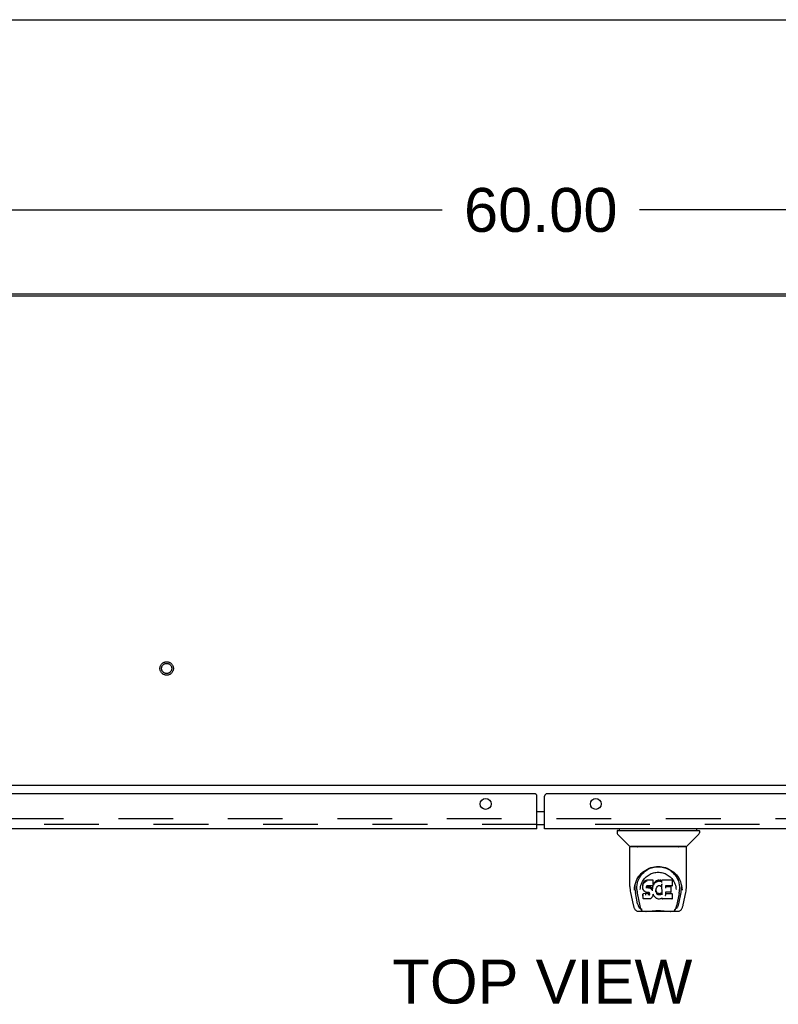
# Model space of a CAD drawing. Header units: inches. Extents: x 0 to 243, y 0 to 157.
# Tile 20 of 28: x 66 to 84, y 133 to 157. Entities that reach past the tile are written whole.
import ezdxf

# ---------------------------------------------------------------- set-up
doc = ezdxf.new("R2010")
doc.units = ezdxf.units.IN
doc.header["$LTSCALE"] = 13.357143
doc.header["$MEASUREMENT"] = 0
doc.linetypes.add('HIDDEN', pattern=[0.2, 0.1, -0.1])
doc.layers.get('0').update_dxf_attribs({"linetype": 'CONTINUOUS'})
for name, color, linetype in [('DEFAULT_2', 8, 'HIDDEN'), ('DIMENSIONS', 7, 'CONTINUOUS'), ('MASTER_DOOR_ASSEMBLY', 7, 'CONTINUOUS'), ('SLAVE_DOOR_ASSEMBLY', 7, 'CONTINUOUS')]:
    doc.layers.add(name, color=color, linetype=linetype)
doc.styles.get("Standard").update_dxf_attribs({"font": 'arial.ttf'})
doc.dimstyles.new('DIMSTYLE_1', dxfattribs={"dimtxt": 1.071429, "dimasz": 1.428571, "dimexe": 0.09, "dimexo": 0.07, "dimgap": 0.0375, "dimtad": 0, "dimtih": 1, "dimtoh": 1, "dimzin": 4, "dimdsep": 46, "dimtxsty": 'Standard', "dimblk": '_FILLED', "dimblk1": '_FILLED', "dimblk2": '_FILLED', "dimcen": 0.09, "dimadec": 3, "dimazin": 1, "dimtfac": 1, "dimtdec": 3, "dimtofl": 0, "dimtmove": 0, "dimatfit": 3, "dimldrblk": '_FILLED', "dimfxl": 0, "dimtolj": 1, "dimtzin": 4, "dimarcsym": 0})

# ---------------------------------------------------------------- blocks, each defined once
blk = doc.blocks.new('_FILLED')
at = {"color": 0, "linetype": 'ByBlock'}
blk.add_solid([(0, 0), (-1, 0.2), (-1, -0.2)], dxfattribs=at)
blk = doc.blocks.new('*D3')
at = {"layer": 'DIMENSIONS', "color": 2, "linetype": 'Continuous'}
for p, q in [((48.625, 151.266), (48.625, 153.786)), ((108.625, 151.266), (108.625, 153.786)), ((48.625, 152.5), (76.217, 152.5)), ((108.625, 152.5), (81.032, 152.5))]:
    blk.add_line(p, q, dxfattribs=at)
at = {"layer": 'DIMENSIONS', "color": 2, "linetype": 'Continuous', "xscale": 1.4285714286, "yscale": 1.4285714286, "zscale": 1.4285714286, "rotation": 180}
blk.add_blockref('_FILLED', (48.625, 152.5), dxfattribs=at)
at = {"layer": 'DIMENSIONS', "color": 2, "linetype": 'Continuous', "xscale": 1.4285714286, "yscale": 1.4285714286, "zscale": 1.4285714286}
blk.add_blockref('_FILLED', (108.625, 152.5), dxfattribs=at)
at = {"layer": 'DIMENSIONS', "color": 2, "linetype": 'Continuous', "insert": (78.625, 153.036), "char_height": 1.0714, "width": 3.74403, "attachment_point": 2, "line_spacing_factor": 0.9}
blk.add_mtext('60.00', dxfattribs=at)

msp = doc.modelspace()

# ---------------------------------------------------------------- linework, layer by layer
at = {"color": 7, "linetype": 'Continuous'}
for p, q in [((0, 157.143), (242.857, 157.143)), ((48.737, 150.403), (108.513, 150.403)), ((108.573, 138.455), (48.677, 138.455))]:
    msp.add_line(p, q, dxfattribs=at)
at = {"color": 3, "linetype": 'Continuous'}
msp.add_line((53.314, 150.455), (103.936, 150.455), dxfattribs=at)
at = {"layer": 'DEFAULT_2', "color": 8, "linetype": 'HIDDEN'}
msp.add_line((107.057, 137.642), (50.192, 137.642), dxfattribs=at)
for radius in [0.164, 0.124]:
    msp.add_circle((69.5, 141.309), radius, dxfattribs=at)
at = {"layer": 'MASTER_DOOR_ASSEMBLY', "color": 3, "linetype": 'Continuous'}
for p, q in [((78.718, 137.397), (78.718, 138.188)), ((108.23, 138.251), (78.781, 138.251)), ((108.003, 137.397), (78.718, 137.397))]:
    msp.add_line(p, q, dxfattribs=at)
at = {"layer": 'MASTER_DOOR_ASSEMBLY', "color": 7, "linetype": 'Continuous'}
for p, q in [((78.628, 137.821), (78.718, 137.821)), ((78.628, 137.501), (78.718, 137.501)), ((80.486, 137.349), (80.486, 137.295)), ((80.494, 137.357), (82.486, 137.357)), ((80.792, 136.972), (80.498, 137.267)), ((80.545, 137.357), (80.545, 137.397)), ((82.188, 136.972), (82.482, 137.267)), ((82.435, 137.357), (82.435, 137.397)), ((82.494, 137.349), (82.494, 137.295)), ((80.801, 135.984), (80.801, 136.948)), ((82.171, 136.956), (80.809, 136.956)), ((82.167, 136.964), (80.813, 136.964)), ((80.873, 136.959), (80.872, 136.958)), ((80.875, 136.964), (80.873, 136.96)), ((80.873, 136.96), (80.873, 136.96)), ((82.107, 136.96), (82.105, 136.964)), ((82.107, 136.96), (82.107, 136.96)), ((82.108, 136.958), (82.108, 136.958)), ((82.179, 135.984), (82.179, 136.948)), ((81.114, 136.037), (81.113, 136.012)), ((81.12, 136.062), (81.114, 136.037)), ((81.115, 136.002), (81.114, 136.037)), ((81.129, 136.087), (81.12, 136.062)), ((81.12, 136.027), (81.12, 136.062)), ((81.144, 136.108), (81.129, 136.087)), ((81.13, 136.051), (81.129, 136.087)), ((81.154, 136.118), (81.144, 136.108)), ((81.144, 136.073), (81.144, 136.108)), ((81.165, 136.126), (81.154, 136.118)), ((81.154, 136.082), (81.154, 136.118)), ((81.188, 136.136), (81.165, 136.126)), ((81.165, 136.089), (81.165, 136.126)), ((81.214, 136.144), (81.188, 136.136)), ((81.188, 136.1), (81.188, 136.136)), ((81.367, 136.144), (81.214, 136.144)), ((81.214, 136.108), (81.214, 136.144)), ((81.214, 136.108), (81.214, 136.106)), ((81.366, 136.031), (81.364, 136.017)), ((81.366, 136.11), (81.367, 136.144)), ((81.367, 136.055), (81.366, 136.031)), ((81.369, 136.037), (81.366, 136.028)), ((81.366, 136.031), (81.366, 136.031)), ((81.368, 136.09), (81.367, 136.144)), ((81.367, 136.055), (81.368, 136.09)), ((81.38, 136.058), (81.369, 136.037)), ((81.37, 136.002), (81.369, 136.037)), ((81.393, 136.077), (81.38, 136.058)), ((81.381, 136.022), (81.38, 136.058)), ((81.409, 136.095), (81.393, 136.077)), ((81.394, 136.041), (81.393, 136.077)), ((81.426, 136.111), (81.409, 136.095)), ((81.409, 136.059), (81.409, 136.095)), ((81.445, 136.125), (81.426, 136.111)), ((81.426, 136.075), (81.426, 136.111)), ((81.468, 136.135), (81.445, 136.125)), ((81.446, 136.089), (81.445, 136.125)), ((81.491, 136.141), (81.468, 136.135)), ((81.468, 136.099), (81.468, 136.135)), ((81.515, 136.143), (81.491, 136.141)), ((81.492, 136.104), (81.491, 136.141)), ((81.515, 136.143), (81.539, 136.143)), ((81.515, 136.106), (81.515, 136.143)), ((81.515, 136.105), (81.515, 136.106)), ((81.552, 136.141), (81.539, 136.143)), ((81.539, 136.106), (81.539, 136.143)), ((81.539, 136.104), (81.539, 136.106)), ((81.565, 136.136), (81.552, 136.141)), ((81.552, 136.104), (81.552, 136.141)), ((81.578, 136.042), (81.562, 136.003)), ((81.564, 136.1), (81.565, 136.136)), ((81.577, 136.128), (81.565, 136.136)), ((81.825, 136.142), (81.577, 136.142)), ((81.577, 136.108), (81.577, 136.142)), ((81.577, 136.093), (81.577, 136.106)), ((81.583, 135.79), (81.578, 136.042)), ((81.58, 136.048), (81.579, 136.046)), ((81.579, 136.046), (81.579, 136.045)), ((81.579, 136.045), (81.579, 136.044)), ((81.579, 136.044), (81.579, 136.044)), ((81.579, 136.044), (81.579, 136.044)), ((81.579, 136.044), (81.579, 136.043)), ((81.579, 136.043), (81.579, 136.043)), ((81.579, 136.043), (81.579, 136.043)), ((81.58, 136.05), (81.58, 136.049)), ((81.58, 136.049), (81.58, 136.048)), ((81.84, 136.017), (81.841, 136.126)), ((82.046, 136.062), (82.06, 136.011)), ((80.816, 135.841), (80.881, 135.535)), ((80.908, 135.9), (80.912, 135.957)), ((80.908, 135.901), (80.908, 135.9)), ((80.912, 135.957), (80.92, 136.011)), ((80.922, 136.018), (80.921, 135.963)), ((80.989, 135.567), (80.933, 135.844)), ((80.969, 135.91), (80.971, 135.884)), ((80.98, 135.82), (81.042, 135.516)), ((81.054, 135.914), (81.054, 135.913)), ((81.114, 135.978), (81.113, 136.012)), ((81.115, 135.953), (81.114, 135.978)), ((81.114, 135.978), (81.114, 135.978)), ((81.119, 135.928), (81.115, 135.953)), ((81.115, 135.953), (81.115, 135.953)), ((81.129, 135.904), (81.119, 135.928)), ((81.119, 135.928), (81.119, 135.928)), ((81.127, 135.811), (81.119, 135.803)), ((81.121, 135.69), (81.119, 135.803)), ((81.189, 135.812), (81.127, 135.811)), ((81.127, 135.775), (81.127, 135.811)), ((81.143, 135.883), (81.129, 135.904)), ((81.129, 135.904), (81.129, 135.904)), ((81.16, 135.865), (81.143, 135.883)), ((81.143, 135.883), (81.143, 135.883)), ((81.182, 135.851), (81.16, 135.865)), ((81.16, 135.865), (81.16, 135.865)), ((81.194, 135.846), (81.182, 135.851)), ((81.182, 135.851), (81.182, 135.851)), ((81.25, 135.812), (81.189, 135.812)), ((81.189, 135.775), (81.189, 135.812)), ((81.207, 135.844), (81.194, 135.846)), ((81.205, 135.993), (81.203, 135.98)), ((81.203, 135.98), (81.203, 135.966)), ((81.203, 135.96), (81.203, 135.978)), ((81.204, 135.955), (81.205, 135.99)), ((81.207, 135.997), (81.205, 135.993)), ((81.208, 135.986), (81.205, 135.99)), ((81.21, 135.999), (81.207, 135.997)), ((81.207, 135.95), (81.208, 135.986)), ((81.255, 135.844), (81.207, 135.844)), ((81.211, 135.983), (81.208, 135.986)), ((81.221, 136.002), (81.21, 135.999)), ((81.223, 135.98), (81.211, 135.983)), ((81.211, 135.947), (81.211, 135.983)), ((81.235, 136.003), (81.221, 136.002)), ((81.246, 135.981), (81.223, 135.98)), ((81.223, 135.943), (81.223, 135.98)), ((81.223, 135.942), (81.223, 135.943)), ((81.235, 136.004), (81.235, 136.003)), ((81.348, 136.003), (81.235, 136.003)), ((81.271, 135.979), (81.246, 135.981)), ((81.246, 135.944), (81.246, 135.981)), ((81.246, 135.943), (81.246, 135.944)), ((81.263, 135.813), (81.25, 135.812)), ((81.25, 135.775), (81.25, 135.812)), ((81.261, 135.843), (81.255, 135.844)), ((81.255, 135.844), (81.255, 135.844)), ((81.266, 135.841), (81.261, 135.843)), ((81.268, 135.816), (81.263, 135.813)), ((81.263, 135.776), (81.263, 135.813)), ((81.271, 135.838), (81.266, 135.842)), ((81.272, 135.82), (81.268, 135.816)), ((81.268, 135.78), (81.268, 135.816)), ((81.296, 135.974), (81.271, 135.979)), ((81.271, 135.943), (81.271, 135.979)), ((81.271, 135.941), (81.271, 135.943)), ((81.275, 135.833), (81.271, 135.838)), ((81.278, 135.828), (81.272, 135.82)), ((81.273, 135.784), (81.272, 135.82)), ((81.281, 135.821), (81.275, 135.833)), ((81.276, 135.833), (81.277, 135.833)), ((81.281, 135.796), (81.281, 135.822)), ((81.283, 135.808), (81.281, 135.821)), ((81.282, 135.821), (81.283, 135.821)), ((81.283, 135.802), (81.283, 135.812)), ((81.309, 135.968), (81.296, 135.974)), ((81.296, 135.937), (81.296, 135.974)), ((81.308, 135.932), (81.309, 135.968)), ((81.32, 135.96), (81.309, 135.968)), ((81.319, 135.924), (81.32, 135.96)), ((81.338, 135.942), (81.32, 135.96)), ((81.337, 135.906), (81.338, 135.942)), ((81.347, 135.928), (81.338, 135.942)), ((81.351, 135.97), (81.347, 135.928)), ((81.347, 135.891), (81.347, 135.928)), ((81.359, 136.004), (81.348, 136.003)), ((81.348, 136.003), (81.348, 136.004)), ((81.349, 135.884), (81.349, 135.885)), ((81.355, 135.993), (81.351, 135.97)), ((81.351, 135.935), (81.351, 135.97)), ((81.358, 136.004), (81.355, 135.993)), ((81.355, 135.958), (81.355, 135.993)), ((81.359, 136.005), (81.359, 136.005)), ((81.364, 136.017), (81.36, 136.005)), ((81.367, 135.788), (81.36, 135.765)), ((81.361, 135.98), (81.361, 136.006)), ((81.363, 136.016), (81.362, 136.016)), ((81.364, 136.017), (81.364, 136.017)), ((81.366, 135.799), (81.366, 135.8)), ((81.366, 135.8), (81.366, 135.8)), ((81.367, 135.799), (81.366, 135.799)), ((81.367, 135.798), (81.367, 135.799)), ((81.367, 135.798), (81.367, 135.798)), ((81.387, 135.761), (81.367, 135.796)), ((81.367, 135.796), (81.367, 135.789)), ((81.367, 135.789), (81.367, 135.788)), ((81.433, 135.905), (81.432, 135.879)), ((81.436, 135.931), (81.433, 135.905)), ((81.433, 135.901), (81.433, 135.905)), ((81.436, 135.889), (81.433, 135.901)), ((81.433, 135.866), (81.433, 135.901)), ((81.435, 135.93), (81.434, 135.93)), ((81.435, 135.854), (81.436, 135.889)), ((81.44, 135.942), (81.436, 135.931)), ((81.445, 135.865), (81.436, 135.889)), ((81.445, 135.953), (81.44, 135.942)), ((81.459, 135.975), (81.445, 135.953)), ((81.458, 135.843), (81.445, 135.865)), ((81.445, 135.83), (81.445, 135.865)), ((81.457, 135.807), (81.458, 135.843)), ((81.466, 135.833), (81.458, 135.843)), ((81.467, 135.984), (81.459, 135.975)), ((81.465, 135.797), (81.466, 135.833)), ((81.475, 135.99), (81.466, 135.984)), ((81.475, 135.825), (81.466, 135.833)), ((81.474, 135.789), (81.475, 135.825)), ((81.499, 135.999), (81.475, 135.99)), ((81.485, 135.818), (81.475, 135.825)), ((81.496, 135.814), (81.485, 135.818)), ((81.485, 135.782), (81.485, 135.818)), ((81.508, 135.812), (81.496, 135.814)), ((81.496, 135.777), (81.496, 135.814)), ((81.51, 136.002), (81.499, 135.999)), ((81.508, 135.812), (81.521, 135.811)), ((81.508, 135.775), (81.508, 135.812)), ((81.521, 136.002), (81.51, 136.002)), ((81.532, 135.999), (81.521, 136.002)), ((81.533, 135.813), (81.521, 135.811)), ((81.521, 135.774), (81.521, 135.811)), ((81.544, 135.995), (81.532, 135.999)), ((81.545, 135.817), (81.533, 135.813)), ((81.533, 135.776), (81.533, 135.813)), ((81.544, 135.995), (81.546, 135.994)), ((81.556, 135.822), (81.545, 135.817)), ((81.545, 135.78), (81.545, 135.817)), ((81.546, 135.994), (81.548, 135.994)), ((81.567, 135.829), (81.556, 135.822)), ((81.556, 135.785), (81.556, 135.822)), ((81.562, 136.002), (81.562, 136.003)), ((81.567, 135.793), (81.567, 135.829)), ((81.585, 135.782), (81.584, 135.783)), ((81.667, 135.848), (81.665, 135.773)), ((81.794, 135.848), (81.666, 135.848)), ((81.826, 135.808), (81.666, 135.808)), ((81.668, 136.003), (81.667, 135.945)), ((81.825, 136.003), (81.668, 136.003)), ((81.794, 135.98), (81.668, 135.98)), ((81.794, 135.848), (81.796, 135.848)), ((81.806, 135.859), (81.808, 135.966)), ((81.806, 135.857), (81.806, 135.859)), ((81.825, 136.003), (81.827, 136.003)), ((81.827, 136.003), (81.829, 136.004)), ((81.835, 135.691), (81.836, 135.798)), ((81.839, 136.016), (81.84, 136.017)), ((81.923, 135.944), (81.926, 135.913)), ((81.926, 135.913), (81.926, 135.913)), ((82, 135.817), (81.938, 135.516)), ((81.99, 135.567), (82.047, 135.844)), ((82.058, 136.018), (82.058, 135.963)), ((82.072, 135.9), (82.072, 135.901)), ((82.099, 135.535), (82.164, 135.841)), ((81.121, 135.767), (81.122, 135.767)), ((81.128, 135.683), (81.122, 135.689)), ((81.123, 135.689), (81.123, 135.689)), ((81.274, 135.683), (81.128, 135.683)), ((81.128, 135.683), (81.128, 135.683)), ((81.189, 135.775), (81.189, 135.774)), ((81.25, 135.775), (81.25, 135.774)), ((81.287, 135.685), (81.274, 135.683)), ((81.299, 135.689), (81.287, 135.685)), ((81.32, 135.703), (81.299, 135.689)), ((81.299, 135.689), (81.299, 135.689)), ((81.337, 135.72), (81.32, 135.703)), ((81.32, 135.703), (81.32, 135.703)), ((81.338, 135.72), (81.337, 135.72)), ((81.345, 135.731), (81.338, 135.72)), ((81.351, 135.742), (81.345, 135.731)), ((81.345, 135.731), (81.345, 135.731)), ((81.36, 135.765), (81.351, 135.742)), ((81.351, 135.742), (81.351, 135.742)), ((81.36, 135.765), (81.36, 135.765)), ((81.4, 135.742), (81.387, 135.761)), ((81.387, 135.761), (81.387, 135.761)), ((81.4, 135.742), (81.401, 135.742)), ((81.416, 135.725), (81.401, 135.742)), ((81.433, 135.71), (81.416, 135.725)), ((81.416, 135.725), (81.416, 135.725)), ((81.451, 135.696), (81.433, 135.71)), ((81.433, 135.71), (81.433, 135.71)), ((81.461, 135.691), (81.451, 135.696)), ((81.451, 135.696), (81.451, 135.696)), ((81.472, 135.687), (81.461, 135.691)), ((81.461, 135.691), (81.461, 135.691)), ((81.495, 135.681), (81.472, 135.687)), ((81.517, 135.679), (81.495, 135.681)), ((81.508, 135.773), (81.508, 135.775)), ((81.54, 135.682), (81.517, 135.679)), ((81.517, 135.679), (81.517, 135.679)), ((81.521, 135.773), (81.521, 135.774)), ((81.562, 135.689), (81.54, 135.682)), ((81.581, 135.7), (81.562, 135.689)), ((81.562, 135.689), (81.562, 135.689)), ((81.587, 135.7), (81.581, 135.7)), ((81.586, 135.691), (81.586, 135.7)), ((81.59, 135.685), (81.591, 135.684)), ((81.826, 135.683), (81.595, 135.683)), ((81.829, 135.683), (81.83, 135.684)), ((81.83, 135.684), (81.831, 135.685)), ((81.834, 135.689), (81.835, 135.691)), ((80.989, 135.382), (81.002, 135.381)), ((81.002, 135.381), (81.005, 135.381)), ((81.005, 135.381), (81.219, 135.381)), ((81.048, 135.46), (81.055, 135.46)), ((81.059, 135.448), (81.058, 135.451)), ((81.783, 135.374), (81.197, 135.374)), ((81.76, 135.381), (81.975, 135.381)), ((81.921, 135.448), (81.922, 135.451)), ((81.925, 135.46), (81.931, 135.46)), ((81.975, 135.381), (81.977, 135.381)), ((81.977, 135.381), (81.991, 135.382))]:
    msp.add_line(p, q, dxfattribs=at)
at = {"layer": 'MASTER_DOOR_ASSEMBLY', "color": 8, "linetype": 'HIDDEN'}
msp.add_line((108.003, 137.501), (78.718, 137.501), dxfattribs=at)
at = {"layer": 'MASTER_DOOR_ASSEMBLY', "color": 7, "linetype": 'Continuous'}
for points in [[(80.872, 136.958), (80.871, 136.958), (80.871, 136.957), (80.871, 136.956), (80.871, 136.956), (80.871, 136.956)], [(80.873, 136.96), (80.872, 136.959), (80.872, 136.958)], [(82.108, 136.958), (82.108, 136.959), (82.107, 136.96)], [(82.109, 136.956), (82.109, 136.956), (82.109, 136.956), (82.109, 136.957), (82.109, 136.957), (82.108, 136.958)], [(80.92, 136.011), (80.933, 136.062), (80.95, 136.11), (80.971, 136.155), (80.994, 136.196), (81.019, 136.235), (81.047, 136.27), (81.078, 136.304), (81.111, 136.335), (81.148, 136.363), (81.186, 136.389), (81.227, 136.412), (81.27, 136.431), (81.313, 136.447), (81.357, 136.459), (81.402, 136.468), (81.446, 136.473), (81.49, 136.475), (81.534, 136.473), (81.578, 136.468), (81.623, 136.459), (81.667, 136.447), (81.711, 136.431), (81.753, 136.412), (81.794, 136.389), (81.832, 136.363), (81.869, 136.335), (81.902, 136.304), (81.933, 136.27), (81.961, 136.235), (81.986, 136.196), (82.009, 136.155), (82.03, 136.11), (82.046, 136.062)], [(80.969, 135.91), (80.968, 135.934), (80.969, 135.981), (80.974, 136.028), (80.984, 136.074), (80.997, 136.119), (81.014, 136.162), (81.034, 136.202), (81.057, 136.239), (81.083, 136.273)], [(81.062, 135.981), (81.07, 136.016), (81.081, 136.048), (81.093, 136.078), (81.106, 136.106), (81.122, 136.132), (81.139, 136.156), (81.157, 136.179), (81.176, 136.201), (81.197, 136.221), (81.22, 136.24), (81.244, 136.258), (81.269, 136.274), (81.295, 136.288), (81.322, 136.3), (81.35, 136.311), (81.378, 136.319), (81.406, 136.326), (81.434, 136.33), (81.462, 136.333), (81.49, 136.334), (81.517, 136.333), (81.545, 136.331), (81.573, 136.326), (81.601, 136.32), (81.629, 136.311), (81.657, 136.301), (81.685, 136.288), (81.711, 136.274), (81.736, 136.258), (81.76, 136.241), (81.782, 136.222), (81.803, 136.201), (81.823, 136.18), (81.841, 136.156), (81.858, 136.132), (81.873, 136.106), (81.887, 136.078), (81.899, 136.048), (81.91, 136.016), (81.918, 135.981), (81.923, 135.944)], [(81.083, 136.273), (81.11, 136.304), (81.138, 136.332), (81.168, 136.357), (81.198, 136.38), (81.229, 136.399), (81.261, 136.416), (81.293, 136.43), (81.326, 136.442), (81.358, 136.452), (81.391, 136.459), (81.424, 136.465), (81.456, 136.468), (81.489, 136.469), (81.521, 136.468), (81.554, 136.465), (81.586, 136.46), (81.619, 136.453), (81.651, 136.443), (81.684, 136.432), (81.716, 136.418), (81.747, 136.401), (81.778, 136.382), (81.809, 136.36), (81.839, 136.335), (81.867, 136.307), (81.895, 136.277), (81.92, 136.242), (81.944, 136.205), (81.964, 136.165), (81.982, 136.121), (81.996, 136.076), (82.005, 136.03), (82.011, 135.983)], [(81.12, 136.027), (81.12, 136.026), (81.121, 136.026), (81.121, 136.026), (81.121, 136.026), (81.122, 136.026), (81.122, 136.026)], [(81.13, 136.051), (81.13, 136.051), (81.13, 136.05), (81.13, 136.05), (81.131, 136.05), (81.131, 136.05), (81.131, 136.05)], [(81.144, 136.072), (81.145, 136.072), (81.145, 136.072), (81.145, 136.072), (81.145, 136.071), (81.146, 136.071), (81.146, 136.071)], [(81.154, 136.082), (81.154, 136.081), (81.155, 136.081), (81.155, 136.081), (81.155, 136.081), (81.155, 136.08), (81.156, 136.08)], [(81.165, 136.089), (81.165, 136.089), (81.166, 136.089), (81.166, 136.088), (81.166, 136.088), (81.166, 136.088), (81.166, 136.088)], [(81.188, 136.1), (81.188, 136.099), (81.189, 136.099), (81.189, 136.099), (81.189, 136.099), (81.189, 136.098), (81.189, 136.098)], [(81.366, 136.108), (81.365, 136.107), (81.365, 136.107), (81.365, 136.107), (81.365, 136.107), (81.365, 136.106), (81.364, 136.106)], [(81.366, 136.031), (81.366, 136.031), (81.366, 136.03), (81.365, 136.03), (81.365, 136.03), (81.365, 136.03), (81.364, 136.03)], [(81.367, 136.055), (81.367, 136.055), (81.367, 136.055), (81.367, 136.054), (81.366, 136.054), (81.366, 136.054), (81.365, 136.054)], [(81.382, 136.021), (81.382, 136.021), (81.382, 136.021), (81.381, 136.021), (81.381, 136.021), (81.381, 136.022), (81.381, 136.022)], [(81.396, 136.04), (81.395, 136.04), (81.395, 136.04), (81.395, 136.04), (81.394, 136.04), (81.394, 136.041), (81.394, 136.041)], [(81.411, 136.057), (81.41, 136.057), (81.41, 136.058), (81.41, 136.058), (81.409, 136.058), (81.409, 136.058), (81.409, 136.059)], [(81.427, 136.073), (81.427, 136.074), (81.427, 136.074), (81.427, 136.074), (81.426, 136.074), (81.426, 136.074), (81.426, 136.075)], [(81.447, 136.087), (81.446, 136.088), (81.446, 136.088), (81.446, 136.088), (81.446, 136.088), (81.446, 136.089), (81.446, 136.089)], [(81.469, 136.097), (81.469, 136.097), (81.468, 136.098), (81.468, 136.098), (81.468, 136.098), (81.468, 136.098), (81.468, 136.099)], [(81.492, 136.102), (81.492, 136.103), (81.492, 136.103), (81.492, 136.103), (81.492, 136.103), (81.492, 136.104), (81.492, 136.104)], [(81.551, 136.102), (81.551, 136.103), (81.551, 136.103), (81.552, 136.103), (81.552, 136.103), (81.552, 136.103), (81.552, 136.104)], [(81.564, 136.098), (81.564, 136.099), (81.564, 136.099), (81.564, 136.099), (81.564, 136.099), (81.564, 136.099), (81.564, 136.1)], [(81.579, 136.104), (81.579, 136.104), (81.579, 136.105), (81.578, 136.105), (81.578, 136.105), (81.578, 136.105), (81.578, 136.106)], [(81.58, 136.088), (81.579, 136.088), (81.579, 136.089), (81.579, 136.089), (81.578, 136.09), (81.578, 136.09), (81.578, 136.091)], [(81.579, 136.043), (81.578, 136.042), (81.578, 136.042), (81.578, 136.042)], [(81.579, 136.043), (81.579, 136.043), (81.579, 136.043)], [(80.801, 135.984), (80.802, 135.951), (80.805, 135.911), (80.81, 135.871), (80.816, 135.841)], [(80.921, 135.963), (80.922, 135.928), (80.926, 135.884), (80.933, 135.844)], [(80.971, 135.885), (80.973, 135.865), (80.976, 135.841), (80.98, 135.82)], [(81.054, 135.914), (81.056, 135.944), (81.062, 135.981)], [(81.114, 135.978), (81.114, 135.977), (81.114, 135.977), (81.114, 135.977), (81.115, 135.976), (81.115, 135.976), (81.116, 135.976)], [(81.115, 136.002), (81.115, 136.002), (81.115, 136.002), (81.116, 136.001), (81.116, 136.001), (81.117, 136.001), (81.117, 136.001)], [(81.115, 135.953), (81.115, 135.952), (81.115, 135.952), (81.115, 135.952), (81.116, 135.952), (81.116, 135.952), (81.117, 135.952)], [(81.119, 135.928), (81.12, 135.928), (81.12, 135.927), (81.12, 135.927), (81.121, 135.927), (81.121, 135.927)], [(81.129, 135.904), (81.129, 135.904), (81.129, 135.904), (81.13, 135.904), (81.13, 135.904)], [(81.143, 135.883), (81.143, 135.883), (81.143, 135.883), (81.143, 135.883), (81.144, 135.883), (81.144, 135.883)], [(81.16, 135.865), (81.161, 135.865), (81.161, 135.865), (81.161, 135.865), (81.162, 135.865)], [(81.182, 135.851), (81.182, 135.851), (81.182, 135.851), (81.182, 135.851)], [(81.194, 135.846), (81.194, 135.846), (81.194, 135.847), (81.195, 135.847)], [(81.201, 135.979), (81.202, 135.979), (81.202, 135.979), (81.203, 135.979), (81.203, 135.979), (81.203, 135.98), (81.203, 135.98)], [(81.201, 135.965), (81.201, 135.965), (81.202, 135.965), (81.202, 135.965), (81.202, 135.965), (81.203, 135.966), (81.203, 135.966)], [(81.201, 135.958), (81.202, 135.958), (81.202, 135.958), (81.202, 135.959), (81.203, 135.959), (81.203, 135.959), (81.203, 135.959)], [(81.203, 135.953), (81.203, 135.953), (81.203, 135.953), (81.204, 135.953), (81.204, 135.954), (81.204, 135.954), (81.204, 135.954)], [(81.204, 135.992), (81.204, 135.992), (81.205, 135.992), (81.205, 135.993), (81.205, 135.993), (81.205, 135.993)], [(81.206, 135.996), (81.206, 135.996), (81.207, 135.996), (81.207, 135.996), (81.207, 135.997)], [(81.206, 135.948), (81.206, 135.949), (81.206, 135.949), (81.207, 135.949), (81.207, 135.949), (81.207, 135.949), (81.207, 135.95)], [(81.207, 135.844), (81.207, 135.844), (81.207, 135.845), (81.207, 135.845)], [(81.209, 135.999), (81.209, 135.999), (81.21, 135.999), (81.21, 135.999), (81.21, 135.999)], [(81.21, 135.945), (81.21, 135.945), (81.211, 135.946), (81.211, 135.946), (81.211, 135.946), (81.211, 135.946), (81.211, 135.947)], [(81.221, 136.003), (81.221, 136.003), (81.221, 136.002), (81.221, 136.002)], [(81.261, 135.843), (81.261, 135.843), (81.261, 135.843), (81.262, 135.844)], [(81.266, 135.841), (81.267, 135.841), (81.267, 135.842), (81.267, 135.842)], [(81.271, 135.838), (81.271, 135.838), (81.272, 135.838), (81.272, 135.838), (81.272, 135.838)], [(81.273, 135.784), (81.273, 135.784), (81.273, 135.784), (81.273, 135.783), (81.274, 135.783), (81.274, 135.783), (81.274, 135.783)], [(81.275, 135.833), (81.275, 135.833), (81.276, 135.833), (81.276, 135.833)], [(81.281, 135.821), (81.281, 135.821), (81.281, 135.821), (81.282, 135.821), (81.282, 135.821)], [(81.281, 135.796), (81.281, 135.795), (81.281, 135.795), (81.282, 135.795), (81.282, 135.795), (81.282, 135.794), (81.283, 135.794)], [(81.283, 135.808), (81.283, 135.808), (81.284, 135.807), (81.284, 135.807), (81.284, 135.807), (81.285, 135.807), (81.285, 135.807)], [(81.283, 135.801), (81.283, 135.801), (81.283, 135.801), (81.284, 135.801), (81.284, 135.8), (81.284, 135.8), (81.285, 135.8)], [(81.295, 135.936), (81.295, 135.936), (81.296, 135.936), (81.296, 135.936), (81.296, 135.937), (81.296, 135.937), (81.296, 135.937)], [(81.307, 135.93), (81.308, 135.931), (81.308, 135.931), (81.308, 135.931), (81.308, 135.931), (81.308, 135.931), (81.308, 135.932)], [(81.318, 135.923), (81.318, 135.923), (81.318, 135.923), (81.319, 135.923), (81.319, 135.924), (81.319, 135.924), (81.319, 135.924)], [(81.336, 135.905), (81.336, 135.905), (81.336, 135.905), (81.337, 135.905), (81.337, 135.906), (81.337, 135.906), (81.337, 135.906)], [(81.349, 135.885), (81.348, 135.887), (81.348, 135.888), (81.348, 135.889), (81.348, 135.89)], [(81.353, 135.934), (81.353, 135.934), (81.352, 135.934), (81.352, 135.934), (81.352, 135.935), (81.351, 135.935), (81.351, 135.935)], [(81.357, 135.956), (81.357, 135.956), (81.356, 135.957), (81.356, 135.957), (81.355, 135.957), (81.355, 135.957), (81.355, 135.958)], [(81.36, 136.005), (81.36, 136.005), (81.359, 136.005), (81.359, 136.005)], [(81.36, 136.005), (81.36, 136.005), (81.36, 136.005), (81.36, 136.005)], [(81.363, 135.979), (81.363, 135.979), (81.362, 135.979), (81.362, 135.979), (81.361, 135.979), (81.361, 135.98), (81.361, 135.98)], [(81.364, 136.017), (81.364, 136.016), (81.364, 136.016), (81.364, 136.016), (81.363, 136.016)], [(81.367, 135.788), (81.367, 135.788), (81.366, 135.788), (81.366, 135.788), (81.366, 135.788), (81.365, 135.787), (81.365, 135.787)], [(81.366, 135.8), (81.366, 135.801), (81.366, 135.801)], [(81.367, 135.797), (81.367, 135.797), (81.367, 135.797), (81.367, 135.797), (81.367, 135.797), (81.367, 135.797), (81.367, 135.798), (81.367, 135.798)], [(81.367, 135.796), (81.367, 135.796), (81.367, 135.797), (81.367, 135.797), (81.367, 135.797)], [(81.371, 136), (81.371, 136), (81.371, 136), (81.37, 136.001), (81.37, 136.001), (81.37, 136.001), (81.37, 136.002)], [(81.432, 135.879), (81.431, 135.878), (81.431, 135.878), (81.431, 135.878), (81.431, 135.878), (81.43, 135.877), (81.43, 135.877)], [(81.433, 135.905), (81.433, 135.905), (81.432, 135.904), (81.432, 135.904), (81.432, 135.904), (81.431, 135.904), (81.431, 135.904)], [(81.433, 135.866), (81.432, 135.866), (81.432, 135.866), (81.432, 135.865), (81.431, 135.865), (81.431, 135.865), (81.431, 135.865)], [(81.435, 135.854), (81.435, 135.854), (81.435, 135.853), (81.434, 135.853), (81.434, 135.853), (81.434, 135.853), (81.433, 135.853)], [(81.436, 135.931), (81.436, 135.93), (81.436, 135.93), (81.435, 135.93), (81.435, 135.93)], [(81.44, 135.942), (81.44, 135.942), (81.439, 135.941), (81.439, 135.941), (81.439, 135.941), (81.438, 135.941)], [(81.445, 135.83), (81.444, 135.829), (81.444, 135.829), (81.444, 135.829), (81.444, 135.829), (81.443, 135.829), (81.443, 135.828)], [(81.445, 135.953), (81.445, 135.952), (81.445, 135.952), (81.444, 135.952), (81.444, 135.952)], [(81.456, 135.806), (81.456, 135.806), (81.456, 135.806), (81.456, 135.806), (81.457, 135.806), (81.457, 135.807), (81.457, 135.807)], [(81.459, 135.975), (81.459, 135.975), (81.459, 135.974), (81.459, 135.974), (81.458, 135.974), (81.458, 135.975)], [(81.464, 135.796), (81.464, 135.796), (81.464, 135.796), (81.464, 135.797), (81.465, 135.797), (81.465, 135.797), (81.465, 135.797)], [(81.466, 135.984), (81.466, 135.983), (81.466, 135.983), (81.466, 135.984), (81.465, 135.984)], [(81.473, 135.787), (81.474, 135.788), (81.474, 135.788), (81.474, 135.788), (81.474, 135.788), (81.474, 135.789), (81.475, 135.789)], [(81.475, 135.99), (81.475, 135.99), (81.475, 135.99), (81.474, 135.99)], [(81.484, 135.78), (81.484, 135.78), (81.484, 135.781), (81.484, 135.781), (81.485, 135.781), (81.485, 135.781), (81.485, 135.782)], [(81.499, 135.999), (81.499, 135.999), (81.499, 136), (81.498, 136)], [(81.51, 136.002), (81.51, 136.002), (81.51, 136.002), (81.51, 136.003)], [(81.521, 136.002), (81.521, 136.002), (81.521, 136.002), (81.521, 136.003)], [(81.532, 135.999), (81.532, 135.999), (81.533, 136), (81.533, 136)], [(81.545, 135.995), (81.544, 135.995), (81.544, 135.995), (81.544, 135.995)], [(81.546, 135.779), (81.546, 135.779), (81.545, 135.779), (81.545, 135.779), (81.545, 135.78), (81.545, 135.78), (81.545, 135.78)], [(81.548, 135.994), (81.551, 135.994), (81.553, 135.994), (81.555, 135.995), (81.557, 135.996), (81.558, 135.997)], [(81.557, 135.784), (81.557, 135.784), (81.557, 135.785), (81.557, 135.785), (81.557, 135.785), (81.557, 135.785), (81.556, 135.785)], [(81.558, 135.997), (81.56, 135.998), (81.561, 136), (81.562, 136.002)], [(81.582, 135.826), (81.581, 135.827), (81.581, 135.828), (81.58, 135.829), (81.579, 135.829), (81.579, 135.83), (81.578, 135.83), (81.577, 135.83), (81.576, 135.831), (81.575, 135.831), (81.575, 135.831), (81.574, 135.831), (81.573, 135.831)], [(81.584, 135.783), (81.584, 135.785), (81.583, 135.786), (81.583, 135.788)], [(81.665, 135.942), (81.665, 135.942), (81.666, 135.942), (81.666, 135.942), (81.666, 135.942), (81.666, 135.943), (81.667, 135.943)], [(81.665, 135.848), (81.665, 135.848), (81.665, 135.848), (81.665, 135.848), (81.666, 135.848), (81.666, 135.848), (81.666, 135.848)], [(81.666, 136.004), (81.666, 136.004), (81.667, 136.004), (81.667, 136.004), (81.667, 136.003), (81.667, 136.003), (81.668, 136.003)], [(81.796, 135.848), (81.798, 135.848), (81.799, 135.849)], [(81.799, 135.849), (81.801, 135.85), (81.802, 135.851), (81.803, 135.852), (81.804, 135.853)], [(81.804, 135.853), (81.805, 135.855), (81.806, 135.857)], [(81.829, 136.004), (81.831, 136.005), (81.833, 136.006), (81.835, 136.007), (81.836, 136.009), (81.838, 136.011)], [(81.838, 136.011), (81.839, 136.013), (81.839, 136.016)], [(82, 135.817), (82, 135.82), (82.001, 135.823), (82.001, 135.826), (82.002, 135.829), (82.002, 135.831), (82.003, 135.834), (82.003, 135.837), (82.004, 135.841), (82.004, 135.844), (82.005, 135.847), (82.005, 135.85), (82.006, 135.854), (82.006, 135.857), (82.007, 135.861), (82.007, 135.864), (82.007, 135.868), (82.008, 135.872), (82.008, 135.876), (82.009, 135.88), (82.009, 135.884), (82.011, 135.91)], [(82.011, 135.983), (82.012, 135.935), (82.011, 135.91)], [(82.047, 135.844), (82.054, 135.884), (82.058, 135.928), (82.058, 135.963)], [(82.06, 136.011), (82.068, 135.957), (82.072, 135.9)], [(82.164, 135.841), (82.169, 135.871), (82.175, 135.911), (82.178, 135.951), (82.179, 135.984)], [(80.989, 135.567), (80.993, 135.551), (80.998, 135.532), (81.003, 135.516), (81.008, 135.501), (81.014, 135.488), (81.021, 135.478), (81.028, 135.469), (81.035, 135.464), (81.042, 135.46), (81.048, 135.46)], [(81.12, 135.768), (81.12, 135.767), (81.121, 135.767), (81.121, 135.767), (81.121, 135.767), (81.121, 135.767)], [(81.121, 135.69), (81.122, 135.69), (81.122, 135.689), (81.123, 135.689)], [(81.121, 135.69), (81.121, 135.69), (81.121, 135.69)], [(81.127, 135.774), (81.128, 135.774), (81.128, 135.774), (81.128, 135.774), (81.128, 135.774), (81.128, 135.773), (81.128, 135.773)], [(81.128, 135.683), (81.129, 135.683), (81.129, 135.683), (81.129, 135.683), (81.129, 135.683), (81.129, 135.683), (81.129, 135.684)], [(81.263, 135.777), (81.263, 135.776), (81.264, 135.776), (81.264, 135.776), (81.264, 135.776), (81.264, 135.775), (81.264, 135.775)], [(81.268, 135.779), (81.268, 135.779), (81.268, 135.779), (81.269, 135.779), (81.269, 135.778), (81.269, 135.778), (81.269, 135.778)], [(81.274, 135.683), (81.274, 135.683), (81.274, 135.683), (81.274, 135.683), (81.274, 135.683), (81.274, 135.683), (81.274, 135.684)], [(81.287, 135.685), (81.287, 135.685), (81.287, 135.685), (81.286, 135.685)], [(81.299, 135.689), (81.299, 135.689), (81.298, 135.689), (81.298, 135.689)], [(81.32, 135.703), (81.32, 135.703), (81.319, 135.703), (81.319, 135.703), (81.318, 135.703)], [(81.337, 135.72), (81.337, 135.72), (81.337, 135.72), (81.337, 135.72), (81.336, 135.72), (81.336, 135.72)], [(81.345, 135.731), (81.345, 135.73), (81.344, 135.73), (81.344, 135.73), (81.343, 135.73)], [(81.351, 135.742), (81.35, 135.741), (81.35, 135.741), (81.349, 135.741), (81.349, 135.741)], [(81.36, 135.765), (81.36, 135.764), (81.359, 135.764), (81.359, 135.764), (81.358, 135.764), (81.358, 135.764)], [(81.387, 135.761), (81.388, 135.76), (81.388, 135.76), (81.388, 135.76), (81.389, 135.76)], [(81.401, 135.742), (81.401, 135.742), (81.401, 135.742), (81.401, 135.742), (81.402, 135.742), (81.402, 135.742)], [(81.416, 135.725), (81.416, 135.725), (81.416, 135.725), (81.417, 135.725), (81.417, 135.725)], [(81.433, 135.71), (81.433, 135.71), (81.433, 135.71), (81.434, 135.71), (81.434, 135.71)], [(81.451, 135.696), (81.451, 135.696), (81.451, 135.696), (81.452, 135.696), (81.452, 135.696)], [(81.461, 135.691), (81.462, 135.691), (81.462, 135.691), (81.462, 135.691)], [(81.472, 135.687), (81.473, 135.687), (81.473, 135.687), (81.473, 135.687)], [(81.495, 135.776), (81.496, 135.776), (81.496, 135.776), (81.496, 135.776), (81.496, 135.776), (81.496, 135.777), (81.496, 135.777)], [(81.495, 135.681), (81.495, 135.681), (81.495, 135.682), (81.495, 135.682)], [(81.533, 135.775), (81.533, 135.775), (81.533, 135.775), (81.533, 135.775), (81.533, 135.776), (81.533, 135.776), (81.533, 135.776)], [(81.54, 135.683), (81.54, 135.682), (81.54, 135.682), (81.54, 135.682)], [(81.562, 135.689), (81.562, 135.689), (81.562, 135.689), (81.562, 135.689)], [(81.581, 135.701), (81.581, 135.7), (81.581, 135.7), (81.581, 135.7), (81.581, 135.7), (81.581, 135.7), (81.581, 135.7)], [(81.586, 135.691), (81.587, 135.689), (81.587, 135.688)], [(81.588, 135.701), (81.588, 135.7), (81.588, 135.7), (81.587, 135.7), (81.587, 135.7), (81.587, 135.7), (81.587, 135.7)], [(81.587, 135.688), (81.588, 135.686), (81.59, 135.685)], [(81.591, 135.684), (81.593, 135.683), (81.594, 135.683), (81.595, 135.683)], [(81.663, 135.77), (81.664, 135.77), (81.664, 135.77), (81.664, 135.771), (81.664, 135.771), (81.665, 135.771), (81.665, 135.771)], [(81.826, 135.683), (81.827, 135.683), (81.829, 135.683)], [(81.831, 135.685), (81.833, 135.686), (81.834, 135.688), (81.834, 135.689)], [(81.931, 135.46), (81.937, 135.46), (81.945, 135.464), (81.952, 135.469), (81.959, 135.478), (81.966, 135.488), (81.971, 135.501), (81.977, 135.516), (81.982, 135.533), (81.987, 135.551), (81.99, 135.567)], [(80.881, 135.535), (80.884, 135.522), (80.889, 135.504), (80.894, 135.487), (80.899, 135.472), (80.905, 135.459), (80.911, 135.446), (80.917, 135.435), (80.924, 135.424), (80.932, 135.415), (80.942, 135.406), (80.952, 135.398), (80.963, 135.391), (80.976, 135.386), (80.989, 135.382)], [(81.042, 135.516), (81.044, 135.506), (81.047, 135.494), (81.049, 135.482), (81.052, 135.47), (81.055, 135.459), (81.058, 135.451)], [(81.095, 135.429), (81.09, 135.429), (81.085, 135.429), (81.08, 135.43), (81.076, 135.432), (81.072, 135.434), (81.068, 135.437), (81.065, 135.44), (81.062, 135.443), (81.06, 135.447), (81.059, 135.448)], [(81.059, 135.448), (81.065, 135.436), (81.071, 135.425), (81.078, 135.415), (81.085, 135.406), (81.092, 135.399), (81.1, 135.392), (81.108, 135.387), (81.118, 135.383), (81.128, 135.381), (81.134, 135.381)], [(81.219, 135.381), (81.241, 135.381), (81.264, 135.383), (81.288, 135.385), (81.314, 135.388), (81.342, 135.39), (81.37, 135.393), (81.399, 135.395), (81.429, 135.397), (81.459, 135.398), (81.49, 135.399), (81.52, 135.398), (81.55, 135.397), (81.58, 135.395), (81.61, 135.393), (81.638, 135.39), (81.665, 135.388), (81.691, 135.385), (81.716, 135.383), (81.739, 135.381), (81.76, 135.381)], [(81.219, 135.381), (81.243, 135.381), (81.272, 135.383), (81.301, 135.386), (81.332, 135.388), (81.363, 135.391), (81.394, 135.394), (81.426, 135.395), (81.458, 135.397), (81.49, 135.397), (81.522, 135.397), (81.554, 135.395), (81.586, 135.394), (81.617, 135.391), (81.648, 135.388), (81.678, 135.386), (81.708, 135.383), (81.736, 135.381), (81.76, 135.381)], [(81.845, 135.381), (81.853, 135.381), (81.862, 135.383), (81.872, 135.387), (81.88, 135.393), (81.888, 135.399), (81.895, 135.406), (81.902, 135.415), (81.909, 135.425), (81.915, 135.437), (81.921, 135.448)], [(81.885, 135.429), (81.89, 135.429), (81.895, 135.429), (81.899, 135.43), (81.904, 135.432), (81.908, 135.434), (81.912, 135.437), (81.915, 135.44), (81.918, 135.443), (81.92, 135.447), (81.921, 135.448)], [(81.922, 135.451), (81.925, 135.46), (81.928, 135.471), (81.931, 135.482), (81.933, 135.494), (81.936, 135.506), (81.938, 135.516)], [(81.991, 135.382), (82.004, 135.386), (82.016, 135.391), (82.027, 135.397), (82.038, 135.405), (82.047, 135.414), (82.055, 135.424), (82.062, 135.434), (82.069, 135.446), (82.075, 135.458), (82.081, 135.472), (82.086, 135.487), (82.091, 135.504), (82.096, 135.522), (82.099, 135.535)]]:
    msp.add_lwpolyline(points, dxfattribs=at)
at = {"layer": 'MASTER_DOOR_ASSEMBLY', "color": 3, "linetype": 'Continuous'}
msp.add_circle((79.968, 138.001), 0.133, dxfattribs=at)
msp.add_arc((78.781, 138.188), 0.0625, 90, 180, dxfattribs=at)
at = {"layer": 'MASTER_DOOR_ASSEMBLY', "color": 7, "linetype": 'Continuous'}
for centre, radius, start, end in [((80.494, 137.349), 0.00787, 90, 180), ((80.525, 137.295), 0.0394, 180, 225), ((82.455, 137.295), 0.0394, 315, 360), ((82.486, 137.349), 0.00787, 0, 90), ((80.813, 136.993), 0.0295, 225, 270), ((80.809, 136.948), 0.00787, 90, 180), ((80.983, 136.975), 0.0197, 270, 323.006), ((81.997, 136.975), 0.0197, 216.994, 270), ((82.167, 136.993), 0.0295, 270, 315), ((82.171, 136.948), 0.00787, 0, 90), ((81.197, 135.394), 0.0197, 220.2179, 270), ((81.783, 135.394), 0.0197, 270, 319.7821)]:
    msp.add_arc(centre, radius, start, end, dxfattribs=at)
for centre, major_axis, ratio, start_param, end_param in [((81.124, 136.038), (0.004, 0.0113), 0.082603, -3.358849, -3.237788), ((81.135, 136.06), (0.00493, 0.00872), 0.139701, -3.375731, -3.231538), ((81.151, 136.08), (0.00667, 0.00805), 0.161626, -3.329134, -3.201937), ((81.364, 136.11), (-0.00006, 0.00283), 0.69468, -2.388692, -1.626091), ((81.579, 136.108), (-0.00005, 0.00283), 0.694711, -4.711973, -3.921462), ((81.579, 136.092), (-0.00119, 0.00309), 0.517372, 0.955426, 1.594301), ((81.825, 136.126), (0, 0.0161), 0.999848, -1.588252, 0), ((81.2, 135.968), (-0.00245, 0.00904), 0.086305, -3.009796, -2.851612), ((81.201, 135.96), (-0.00334, 0.00617), 0.202659, -3.013778, -2.795609), ((81.202, 135.955), (-0.0051, 0.00558), 0.236803, -3.069215, -2.893885), ((81.206, 135.95), (0.00537, -0.00361), 0.301523, 0.056707, 0.196496), ((81.274, 135.784), (0.00623, 0.00529), 0.230667, 2.952001, 3.091843), ((81.285, 135.802), (0.00377, 0.00659), 0.191545, -3.454301, -3.256285), ((81.285, 135.809), (0.00243, 0.00802), 0.107328, -3.463611, -3.284363), ((81.331, 135.914), (-0.00628, 0.00793), 0.164287, -3.076154, -2.942496), ((81.349, 135.889), (-0.00129, 0.00383), 0.306196, 0.760017, 1.08509), ((81.451, 135.816), (-0.00646, 0.00915), 0.140046, -3.074302, -2.951316), ((81.573, 135.82), (0, 0.0108), 0.999848, 0, 0.641022), ((81.585, 135.787), (-0.00163, 0.00422), 0.284259, 0.65996, 1.068541), ((81.665, 135.945), (0.00005, 0.00283), 0.694711, -2.361723, -1.571213), ((81.794, 135.966), (0, 0.0133), 0.999848, -1.588252, 0), ((81.826, 135.798), (0, 0.0104), 0.999848, -1.588252, 0), ((81.122, 135.771), (0.00133, 0.0034), 0.413699, -3.931587, -3.404362), ((81.13, 135.777), (0.00243, 0.00249), 0.565489, -3.661377, -3.398136), ((81.663, 135.773), (0.00005, 0.00283), 0.694711, -2.361723, -1.571213)]:
    msp.add_ellipse(centre, major_axis=major_axis, ratio=ratio, start_param=start_param, end_param=end_param, dxfattribs=at)
at = {"layer": 'SLAVE_DOOR_ASSEMBLY', "color": 3, "linetype": 'Continuous'}
for p, q in [((78.468, 138.251), (49.02, 138.251)), ((78.531, 137.397), (78.531, 138.188)), ((78.531, 137.397), (49.246, 137.397))]:
    msp.add_line(p, q, dxfattribs=at)
at = {"layer": 'SLAVE_DOOR_ASSEMBLY', "color": 7, "linetype": 'Continuous'}
for p, q in [((78.531, 137.821), (78.718, 137.821)), ((78.531, 137.501), (78.718, 137.501))]:
    msp.add_line(p, q, dxfattribs=at)
at = {"layer": 'SLAVE_DOOR_ASSEMBLY', "color": 8, "linetype": 'HIDDEN'}
msp.add_line((78.531, 137.501), (49.246, 137.501), dxfattribs=at)
at = {"layer": 'SLAVE_DOOR_ASSEMBLY', "color": 3, "linetype": 'Continuous'}
msp.add_circle((77.281, 138.001), 0.133, dxfattribs=at)
msp.add_arc((78.468, 138.188), 0.0625, 0, 90, dxfattribs=at)

# ---------------------------------------------------------------- texts
at = {"layer": 'DIMENSIONS', "color": 2, "linetype": 'Continuous', "insert": (78.665, 134.202), "char_height": 1.0714, "width": 7.30085, "attachment_point": 2, "line_spacing_factor": 0.9}
msp.add_mtext('TOP VIEW', dxfattribs=at)

# ---------------------------------------------------------------- dimensions: what is measured, and where the dimension line sits
at = {"layer": 'DIMENSIONS', "color": 2, "linetype": 'Continuous'}
dim = msp.add_linear_dim(base=(108.625, 152.5), p1=(48.625, 153.856), p2=(108.625, 153.856), dimstyle='DIMSTYLE_1', dxfattribs=at)
dim.commit()
dim.dimension.update_dxf_attribs({"geometry": '*D3', "text_midpoint": (78.616, 152.494), "dimtype": 160})

doc.saveas('drawing.dxf')
